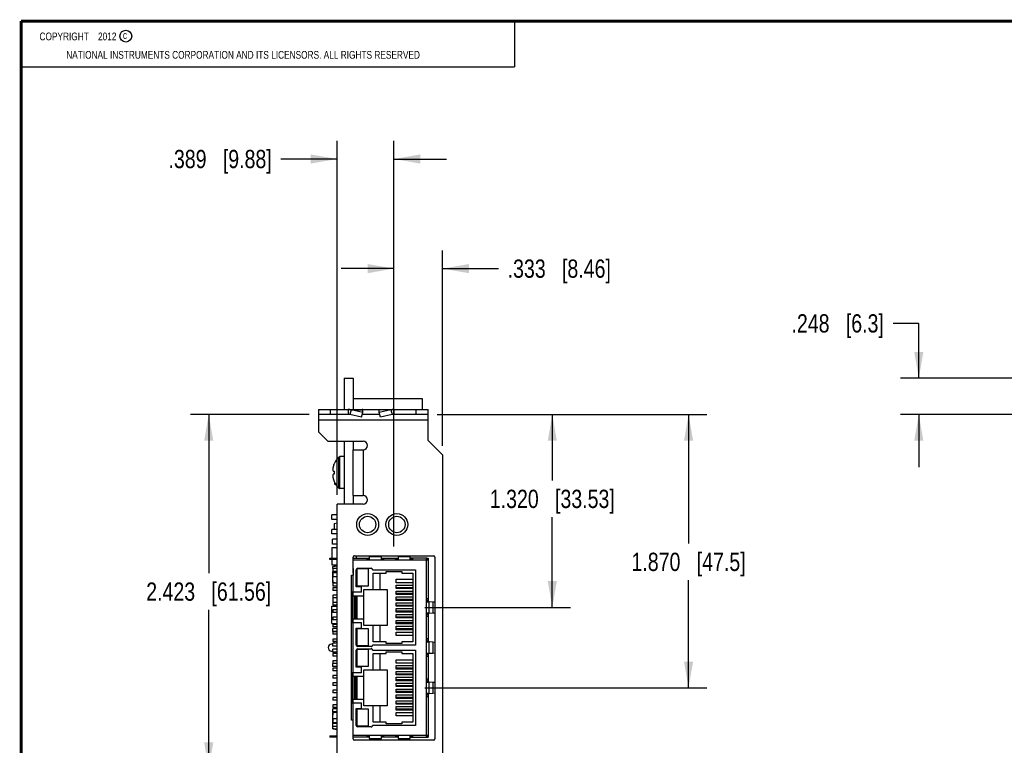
# Model space of a CAD drawing. Header units: inches. Extents: x 0.2 to 16.8, y 0.1 to 10.8.
# Tile 2 of 12: x 0.2 to 7, y 5.8 to 10.8. Entities that reach past the tile are written whole.
import ezdxf

# ---------------------------------------------------------------- set-up
doc = ezdxf.new("R2010")
doc.units = ezdxf.units.IN
doc.header["$LTSCALE"] = 0.935
doc.header["$MEASUREMENT"] = 0
doc.layers.get('0').update_dxf_attribs({"linetype": 'CONTINUOUS'})
doc.layers.add('DETAIL', color=7, linetype='CONTINUOUS')
doc.layers.add('DIMENSIONS', color=7, linetype='CONTINUOUS')
doc.styles.get("Standard").update_dxf_attribs({"font": 'txt', "width": 0.8})
doc.dimstyles.new('DIMSTYLE_1', dxfattribs={"dimtxt": 0.125, "dimasz": 0.18, "dimexe": 0.18, "dimexo": 0.0625, "dimgap": 0.09, "dimtad": 0, "dimtih": 1, "dimtoh": 1, "dimdec": 3, "dimzin": 4, "dimdsep": 46, "dimtxsty": 'STANDARD', "dimblk": '_FILLED', "dimblk1": '_FILLED', "dimblk2": '_FILLED', "dimcen": 0.09, "dimadec": 0, "dimazin": 0, "dimtp": 0.01, "dimtm": 0.01, "dimtfac": 1, "dimtdec": 3, "dimtofl": 0, "dimtmove": 0, "dimatfit": 3, "dimldrblk": '_FILLED', "dimfxl": 1, "dimtolj": 1, "dimtzin": 4, "dimarcsym": 0})

# ---------------------------------------------------------------- blocks, each defined once
blk = doc.blocks.new('_FILLED')
at = {"color": 0, "linetype": 'BYBLOCK'}
blk.add_solid([(0, 0), (-1, 0.174), (-1, -0.174)], dxfattribs=at)
blk = doc.blocks.new('*D4')
at = {"layer": 'DIMENSIONS', "color": 2, "linetype": 'CONTINUOUS'}
for p, q in [((6.3899, 8.6908), (6.2134, 8.6908)), ((6.3899, 8.3154), (6.3899, 8.6908)), ((7.6003, 8.3154), (6.2649, 8.3154)), ((7.1604, 8.0674), (6.2649, 8.0674)), ((6.3899, 8.0674), (6.3899, 7.7074))]:
    blk.add_line(p, q, dxfattribs=at)
at = {"layer": 'DIMENSIONS', "color": 2, "linetype": 'CONTINUOUS', "xscale": 0.18, "yscale": 0.18, "zscale": 0.18}
for p, rotation in [((6.3899, 8.3154), 270), ((6.3899, 8.0674), 90)]:
    blk.add_blockref('_FILLED', p, dxfattribs=dict(at, rotation=rotation))
at = {"layer": 'DIMENSIONS', "color": 2, "linetype": 'CONTINUOUS', "insert": (6.1509, 8.7533), "char_height": 0.125, "width": 1.025, "attachment_point": 3, "line_spacing_factor": 0.9}
blk.add_mtext('.248{\\Ftxt.shx;\\W1.000000;\\H0.125000; }[6.3]', dxfattribs=at)
blk = doc.blocks.new('*D5')
at = {"layer": 'DIMENSIONS', "color": 2, "linetype": 'CONTINUOUS'}
for p, q in [((3.0954, 8.0674), (4.008, 8.0673)), ((3.883, 8.0673), (3.883, 7.615)), ((3.8829, 6.7472), (3.883, 7.365)), ((3.0102, 6.7473), (4.0079, 6.7472))]:
    blk.add_line(p, q, dxfattribs=at)
at = {"layer": 'DIMENSIONS', "color": 2, "linetype": 'CONTINUOUS', "xscale": 0.18, "yscale": 0.18, "zscale": 0.18}
for p, rotation in [((3.883, 8.0673), 90), ((3.8829, 6.7472), 269.9901862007)]:
    blk.add_blockref('_FILLED', p, dxfattribs=dict(at, rotation=rotation))
at = {"layer": 'DIMENSIONS', "color": 2, "linetype": 'CONTINUOUS', "insert": (3.8829, 7.5525), "char_height": 0.125, "width": 1.325, "attachment_point": 2, "line_spacing_factor": 0.9}
blk.add_mtext('1.320{\\Ftxt.shx;\\W1.000000;\\H0.125000; }[33.53]', dxfattribs=at)
blk = doc.blocks.new('*D6')
at = {"layer": 'DIMENSIONS', "color": 2, "linetype": 'CONTINUOUS'}
for p, q in [((3.0954, 8.0674), (4.94, 8.0674)), ((4.815, 8.0674), (4.815, 7.1841)), ((4.815, 6.1973), (4.815, 6.9341)), ((3.0102, 6.1973), (4.94, 6.1973))]:
    blk.add_line(p, q, dxfattribs=at)
at = {"layer": 'DIMENSIONS', "color": 2, "linetype": 'CONTINUOUS', "xscale": 0.18, "yscale": 0.18, "zscale": 0.18}
for p, rotation in [((4.815, 8.0674), 90), ((4.815, 6.1973), 270)]:
    blk.add_blockref('_FILLED', p, dxfattribs=dict(at, rotation=rotation))
at = {"layer": 'DIMENSIONS', "color": 2, "linetype": 'CONTINUOUS', "insert": (4.815, 7.1216), "char_height": 0.125, "width": 1.225, "attachment_point": 2, "line_spacing_factor": 0.9}
blk.add_mtext('1.870{\\Ftxt.shx;\\W1.000000;\\H0.125000; }[47.5]', dxfattribs=at)
blk = doc.blocks.new('*D7')
at = {"layer": 'DIMENSIONS', "color": 2, "linetype": 'CONTINUOUS'}
for p, q in [((2.2204, 8.0674), (1.4079, 8.0674)), ((1.5329, 8.0674), (1.5329, 6.9807)), ((1.5329, 5.644), (1.5329, 6.7307)), ((2.7035, 5.644), (1.4079, 5.644))]:
    blk.add_line(p, q, dxfattribs=at)
at = {"layer": 'DIMENSIONS', "color": 2, "linetype": 'CONTINUOUS', "xscale": 0.18, "yscale": 0.18, "zscale": 0.18}
for p, rotation in [((1.5329, 8.0674), 90), ((1.5329, 5.644), 270)]:
    blk.add_blockref('_FILLED', p, dxfattribs=dict(at, rotation=rotation))
at = {"layer": 'DIMENSIONS', "color": 2, "linetype": 'CONTINUOUS', "insert": (1.5329, 6.9182), "char_height": 0.125, "width": 1.325, "attachment_point": 2, "line_spacing_factor": 0.9}
blk.add_mtext('2.423{\\Ftxt.shx;\\W1.000000;\\H0.125000; }[61.56]', dxfattribs=at)
blk = doc.blocks.new('*D11')
at = {"layer": 'DIMENSIONS', "color": 2, "linetype": 'CONTINUOUS'}
for p, q in [((2.4109, 7.5169), (2.4109, 9.9404)), ((2.7999, 7.1632), (2.7999, 9.9404)), ((2.4109, 9.8154), (2.0266, 9.8154)), ((2.7999, 9.8154), (3.1599, 9.8154))]:
    blk.add_line(p, q, dxfattribs=at)
at = {"layer": 'DIMENSIONS', "color": 2, "linetype": 'CONTINUOUS', "xscale": 0.18, "yscale": 0.18, "zscale": 0.18}
blk.add_blockref('_FILLED', (2.4109, 9.8154), dxfattribs=at)
at = {"layer": 'DIMENSIONS', "color": 2, "linetype": 'CONTINUOUS', "xscale": 0.18, "yscale": 0.18, "zscale": 0.18, "rotation": 180.0001724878}
blk.add_blockref('_FILLED', (2.7999, 9.8154), dxfattribs=at)
at = {"layer": 'DIMENSIONS', "color": 2, "linetype": 'CONTINUOUS', "insert": (1.9641, 9.8779), "char_height": 0.125, "width": 1.125, "attachment_point": 3, "line_spacing_factor": 0.9}
blk.add_mtext('.389{\\Ftxt.shx;\\W1.000000;\\H0.125000; }[9.88]', dxfattribs=at)
blk = doc.blocks.new('*D12')
at = {"layer": 'DIMENSIONS', "color": 2, "linetype": 'CONTINUOUS'}
for p, q in [((2.7999, 7.1632), (2.7999, 9.1904)), ((3.1329, 7.8529), (3.1329, 9.1904)), ((2.7999, 9.0654), (2.4399, 9.0654)), ((3.1329, 9.0654), (3.515, 9.0654))]:
    blk.add_line(p, q, dxfattribs=at)
at = {"layer": 'DIMENSIONS', "color": 2, "linetype": 'CONTINUOUS', "xscale": 0.18, "yscale": 0.18, "zscale": 0.18}
for p, rotation in [((2.7999, 9.0654), 0.0001724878), ((3.1329, 9.0654), 180)]:
    blk.add_blockref('_FILLED', p, dxfattribs=dict(at, rotation=rotation))
at = {"layer": 'DIMENSIONS', "color": 2, "linetype": 'CONTINUOUS', "insert": (3.5775, 9.1279), "char_height": 0.125, "width": 1.125, "attachment_point": 1, "line_spacing_factor": 0.9}
blk.add_mtext('.333{\\Ftxt.shx;\\W1.000000;\\H0.125000; }[8.46]', dxfattribs=at)

msp = doc.modelspace()

# ---------------------------------------------------------------- linework, layer by layer
at = {"color": 2, "linetype": 'CONTINUOUS'}
for p, q in [((0.25, 10.7586), (3.625, 10.7586)), ((0.25, 10.7586), (0.25, 10.4456)), ((3.625, 10.7586), (3.625, 10.4456)), ((0.25, 10.4456), (3.625, 10.4456))]:
    msp.add_line(p, q, dxfattribs=at)
at = {"color": 7, "linetype": 'CONTINUOUS'}
for p, q in [((2.4585, 8.3154), (2.4585, 8.1024)), ((2.4585, 8.3154), (2.5205, 8.3154)), ((2.5205, 8.3154), (2.5205, 8.1024)), ((2.5205, 8.1774), (2.9925, 8.1774)), ((2.9925, 8.1774), (2.9925, 8.1024)), ((2.2829, 8.1024), (2.2829, 7.9494)), ((2.2829, 8.1024), (3.0329, 8.1024)), ((2.3629, 8.1024), (2.3629, 8.0674)), ((2.4876, 8.1024), (2.4876, 8.0674)), ((2.5068, 8.1), (2.499, 8.0662)), ((2.5861, 8.0818), (2.5068, 8.1)), ((2.5068, 8.1), (2.5881, 8.1)), ((2.5782, 8.048), (2.5861, 8.0818)), ((2.5861, 8.0818), (2.5881, 8.1)), ((2.6998, 8.0818), (2.6977, 8.1)), ((2.779, 8.1), (2.6977, 8.1)), ((2.779, 8.1), (2.6998, 8.0818)), ((2.7076, 8.048), (2.6998, 8.0818)), ((2.779, 8.1), (2.7868, 8.0662)), ((2.7982, 8.1024), (2.7982, 8.0674)), ((2.9529, 8.0674), (2.9529, 8.1024)), ((3.0329, 7.8904), (3.0329, 8.1024)), ((2.4876, 8.0674), (2.2829, 8.0674)), ((3.0329, 8.0274), (2.2829, 8.0274)), ((2.5782, 8.048), (2.499, 8.0662)), ((2.7029, 8.0674), (2.5829, 8.0674)), ((2.7868, 8.0662), (2.7076, 8.048)), ((3.0329, 8.0674), (2.7982, 8.0674)), ((2.3479, 7.8844), (2.2829, 7.9494)), ((2.3479, 7.8844), (2.5899, 7.8844)), ((2.4585, 7.8844), (2.4585, 7.4544)), ((2.5205, 7.8844), (2.5205, 7.8254)), ((3.0329, 7.8904), (3.1329, 7.7904)), ((2.5199, 7.8254), (2.5899, 7.8254)), ((2.5201, 7.5134), (2.5201, 7.8254)), ((2.5899, 7.8254), (2.5899, 7.5134)), ((2.4235, 7.5627), (2.4235, 7.776)), ((2.4305, 7.5599), (2.4305, 7.7789)), ((2.4585, 7.7789), (2.4305, 7.7789)), ((3.1329, 7.7904), (3.1329, 3.7385)), ((2.3849, 7.6789), (2.3916, 7.6789)), ((2.389, 7.7235), (2.3916, 7.7296)), ((2.3916, 7.7304), (2.3919, 7.7302)), ((2.3916, 7.6599), (2.3849, 7.6599)), ((2.389, 7.6153), (2.3916, 7.6091)), ((2.3916, 7.6084), (2.3919, 7.6085)), ((2.395, 7.5875), (2.395, 7.6023)), ((2.4033, 7.5875), (2.395, 7.5875)), ((2.4585, 7.5599), (2.4305, 7.5599)), ((2.5199, 7.5134), (2.5899, 7.5134)), ((2.5205, 7.5134), (2.5205, 7.4544)), ((2.4109, 3.7385), (2.4109, 7.4544)), ((2.5899, 7.4544), (2.4109, 7.4544)), ((2.3749, 7.3497), (2.3749, 7.3797)), ((2.4109, 7.3797), (2.3749, 7.3797)), ((2.4109, 7.3497), (2.3749, 7.3497)), ((2.3749, 7.2497), (2.3749, 7.2797)), ((2.4109, 7.2797), (2.3749, 7.2797)), ((2.3905, 7.3204), (2.4109, 7.3272)), ((2.3905, 7.3204), (2.3905, 7.2797)), ((2.4109, 7.2497), (2.3749, 7.2497)), ((2.3805, 7.1804), (2.3805, 7.2144)), ((2.4109, 7.2144), (2.3805, 7.2144)), ((2.3755, 7.1563), (2.3755, 7.0848)), ((2.3755, 7.1563), (2.4109, 7.1563)), ((2.4109, 7.1804), (2.3805, 7.1804)), ((2.3619, 7.075), (2.3619, 7.0848)), ((2.3619, 7.0848), (2.4109, 7.0848)), ((2.4109, 7.075), (2.3619, 7.075)), ((2.3755, 7.075), (2.3755, 7.0383)), ((2.3855, 7.075), (2.3855, 7.0848)), ((2.52, 7.0849), (2.5199, 7.0907)), ((2.5203, 7.075), (2.52, 7.0849)), ((2.5213, 7.0731), (2.5213, 7.0849)), ((2.5213, 7.0849), (2.6331, 7.0849)), ((2.5213, 7.0731), (3.0343, 7.0731)), ((2.5213, 7.0731), (2.5213, 7.0721)), ((2.5299, 7.1007), (3.0699, 7.1007)), ((2.5405, 7.1007), (2.5405, 7.0849)), ((2.6134, 7.0849), (2.6134, 7.0731)), ((2.6331, 7.075), (2.6134, 7.075)), ((2.6272, 7.0849), (2.6272, 7.075)), ((2.6331, 7.0731), (2.6331, 7.0933)), ((2.6339, 7.1007), (2.6333, 7.0935)), ((2.7116, 7.0935), (2.6333, 7.0935)), ((2.7116, 7.0935), (2.7111, 7.1007)), ((2.7119, 7.0933), (2.7119, 7.0731)), ((2.7119, 7.0849), (2.83, 7.0849)), ((2.7315, 7.075), (2.7119, 7.075)), ((2.7178, 7.075), (2.7178, 7.0849)), ((2.7315, 7.0731), (2.7315, 7.0849)), ((2.8103, 7.0849), (2.8103, 7.0731)), ((2.83, 7.075), (2.8103, 7.075)), ((2.8241, 7.0849), (2.8241, 7.075)), ((2.83, 7.0731), (2.83, 7.0933)), ((2.8308, 7.1007), (2.8302, 7.0935)), ((2.9085, 7.0935), (2.8302, 7.0935)), ((2.9085, 7.0935), (2.9079, 7.1007)), ((2.9087, 7.0933), (2.9087, 7.0731)), ((3.0225, 7.0849), (2.9087, 7.0849)), ((2.9284, 7.075), (2.9087, 7.075)), ((2.9146, 7.075), (2.9146, 7.0849)), ((2.9284, 7.0731), (2.9284, 7.0849)), ((3.0205, 7.0849), (3.0205, 5.8597)), ((3.0225, 7.075), (3.0205, 7.075)), ((3.0225, 7.0849), (3.0225, 7.075)), ((3.0245, 7.0847), (3.0228, 7.075)), ((3.0245, 7.0849), (3.0245, 7.0731)), ((3.0245, 7.0849), (3.0343, 7.0849)), ((3.0343, 7.0849), (3.0343, 6.7865)), ((3.0799, 7.0907), (3.0799, 5.8487)), ((2.3755, 7.0383), (2.4109, 7.0383)), ((2.3805, 7.0143), (2.3805, 7.0144)), ((2.3827, 7.0144), (2.3805, 7.0144)), ((2.3808, 7.0126), (2.3808, 6.9634)), ((2.4109, 7.0126), (2.3808, 7.0126)), ((2.3827, 7.0274), (2.4109, 7.0323)), ((2.3827, 7.0126), (2.3827, 7.0274)), ((2.4088, 7.0301), (2.4109, 7.0305)), ((2.5204, 6.9815), (2.5204, 7.0126)), ((2.5422, 6.888), (2.5422, 7.0052)), ((2.5461, 7.0126), (2.5461, 6.8922)), ((2.5481, 6.892), (2.5481, 7.0128)), ((2.5481, 7.0128), (2.6229, 7.0128)), ((2.552, 7.015), (2.6441, 7.015)), ((2.6229, 7.0128), (2.6229, 6.892)), ((2.6542, 7.0044), (2.9477, 7.0044)), ((2.9477, 7.0044), (2.9477, 6.4902)), ((2.4109, 6.9922), (2.3808, 6.9922)), ((2.3827, 6.9811), (2.3808, 6.9811)), ((2.3827, 6.9634), (2.3808, 6.9634)), ((2.3827, 6.9171), (2.3827, 6.9922)), ((2.5087, 5.9766), (2.5087, 6.968)), ((2.5087, 6.968), (2.5213, 6.968)), ((2.5205, 6.8506), (2.5209, 6.968)), ((2.5209, 6.9811), (2.5209, 6.968)), ((2.5422, 6.9922), (2.5461, 6.9922)), ((2.5422, 6.9812), (2.5461, 6.9812)), ((2.6579, 6.8703), (2.6579, 6.9823)), ((2.6579, 6.9823), (2.7461, 6.9823)), ((2.7032, 6.9823), (2.7032, 6.8703)), ((2.7461, 6.9823), (2.7461, 6.9934)), ((2.7461, 6.9934), (2.8548, 6.9934)), ((2.8154, 6.9162), (2.8154, 6.9398)), ((2.8154, 6.9398), (2.928, 6.9398)), ((2.8548, 6.9934), (2.8548, 6.9823)), ((2.8548, 6.9823), (2.928, 6.9823)), ((2.928, 6.9823), (2.928, 6.5123)), ((2.3808, 6.9311), (2.3808, 6.9134)), ((2.3827, 6.9311), (2.3808, 6.9311)), ((2.3808, 6.9126), (2.3808, 6.8922)), ((2.4109, 6.9126), (2.3808, 6.9126)), ((2.4109, 6.8922), (2.3808, 6.8922)), ((2.3808, 6.8811), (2.3808, 6.8634)), ((2.4109, 6.8811), (2.3808, 6.8811)), ((2.3827, 6.9171), (2.4085, 6.9126)), ((2.4109, 6.914), (2.4088, 6.9144)), ((2.5422, 6.9237), (2.5461, 6.9237)), ((2.5422, 6.9126), (2.5461, 6.9126)), ((2.5422, 6.8922), (2.5461, 6.8922)), ((2.5776, 6.888), (2.5422, 6.888)), ((2.5481, 6.892), (2.5461, 6.8921)), ((2.6229, 6.892), (2.5481, 6.892)), ((2.5776, 6.8506), (2.5776, 6.888)), ((2.5934, 6.6243), (2.5934, 6.8703)), ((2.5934, 6.8703), (2.7524, 6.8703)), ((2.7524, 6.8703), (2.7524, 6.6242)), ((2.928, 6.9162), (2.8154, 6.9162)), ((2.8154, 6.876), (2.8154, 6.8996)), ((2.8154, 6.8996), (2.928, 6.8996)), ((2.928, 6.8819), (2.8154, 6.8819)), ((2.928, 6.876), (2.8154, 6.876)), ((2.4109, 6.8634), (2.3808, 6.8634)), ((2.3808, 6.8311), (2.3808, 6.7634)), ((2.4109, 6.8311), (2.3808, 6.8311)), ((2.4109, 6.8134), (2.3808, 6.8134)), ((2.5776, 6.8506), (2.5089, 6.8506)), ((2.5185, 6.6439), (2.5185, 6.8506)), ((2.5201, 6.827), (2.5934, 6.827)), ((2.5204, 6.1176), (2.5205, 6.8506)), ((2.5292, 6.827), (2.5292, 6.6676)), ((2.5414, 6.6676), (2.5414, 6.827)), ((2.5461, 6.827), (2.5461, 6.6676)), ((2.8154, 6.8358), (2.8154, 6.8595)), ((2.8154, 6.8595), (2.928, 6.8595)), ((2.928, 6.8418), (2.8154, 6.8417)), ((2.928, 6.8358), (2.8154, 6.8358)), ((2.8154, 6.7957), (2.8154, 6.8193)), ((2.8154, 6.8193), (2.928, 6.8193)), ((3.0343, 6.8062), (3.0205, 6.8062)), ((3.0225, 6.8062), (3.0225, 6.7865)), ((3.0245, 6.7865), (3.0245, 6.8061)), ((2.3755, 6.6383), (2.3755, 6.7563)), ((2.3755, 6.7563), (2.4109, 6.7563)), ((2.4109, 6.7811), (2.3808, 6.7811)), ((2.4109, 6.7634), (2.3808, 6.7634)), ((2.928, 6.8016), (2.8154, 6.8016)), ((2.928, 6.7957), (2.8154, 6.7957)), ((2.8154, 6.7791), (2.928, 6.7792)), ((2.8154, 6.7555), (2.8154, 6.7791)), ((2.928, 6.7615), (2.8154, 6.7614)), ((2.928, 6.7555), (2.8154, 6.7555)), ((2.8154, 6.7154), (2.8154, 6.739)), ((2.8154, 6.739), (2.928, 6.739)), ((3.0205, 6.7865), (3.041, 6.7865)), ((3.0343, 6.7923), (3.0245, 6.7923)), ((3.041, 6.7077), (3.041, 6.7865)), ((3.041, 6.7865), (3.0428, 6.7863)), ((3.0659, 6.7842), (3.0428, 6.7862)), ((3.0659, 6.7842), (3.0659, 6.71)), ((3.0807, 6.7828), (3.0659, 6.7842)), ((2.3808, 6.7311), (2.3808, 6.7134)), ((2.4109, 6.7311), (2.3808, 6.7311)), ((2.4109, 6.7134), (2.3808, 6.7134)), ((2.3808, 6.6811), (2.3808, 6.6634)), ((2.4109, 6.6811), (2.3808, 6.6811)), ((2.5934, 6.6676), (2.5205, 6.6676)), ((2.928, 6.7213), (2.8154, 6.7213)), ((2.928, 6.7154), (2.8154, 6.7154)), ((2.8154, 6.6988), (2.928, 6.6989)), ((2.8154, 6.6752), (2.8154, 6.6988)), ((2.928, 6.6811), (2.8154, 6.6811)), ((2.928, 6.6752), (2.8154, 6.6752)), ((3.041, 6.7077), (3.0205, 6.7077)), ((3.0205, 6.688), (3.0343, 6.688)), ((3.0225, 6.7077), (3.0225, 6.688)), ((3.0245, 6.688), (3.0245, 6.7077)), ((3.0245, 6.7018), (3.0343, 6.7018)), ((3.0343, 6.7077), (3.0343, 6.5117)), ((3.0428, 6.7079), (3.041, 6.7077)), ((3.0428, 6.708), (3.0659, 6.71)), ((3.0659, 6.71), (3.0807, 6.7114)), ((2.3755, 6.6383), (2.4109, 6.6383)), ((2.4109, 6.6634), (2.3808, 6.6634)), ((2.3808, 6.6311), (2.3808, 6.6134)), ((2.4109, 6.6311), (2.3808, 6.6311)), ((2.4109, 6.6134), (2.3808, 6.6134)), ((2.3808, 6.5819), (2.3808, 6.6024)), ((2.4109, 6.6024), (2.3808, 6.6024)), ((2.5089, 6.6439), (2.5776, 6.6439)), ((2.5422, 6.4894), (2.5422, 6.6065)), ((2.5422, 6.6065), (2.5776, 6.6065)), ((2.5461, 6.6025), (2.5481, 6.6026)), ((2.5461, 6.6024), (2.5461, 6.4819)), ((2.5481, 6.4845), (2.5481, 6.6026)), ((2.5481, 6.6026), (2.6229, 6.6026)), ((2.5776, 6.6065), (2.5776, 6.6439)), ((2.7524, 6.6242), (2.5934, 6.6243)), ((2.6229, 6.6026), (2.6229, 6.4817)), ((2.6579, 6.5123), (2.6579, 6.6243)), ((2.7032, 6.6242), (2.7032, 6.5122)), ((2.8154, 6.6351), (2.8154, 6.6587)), ((2.8154, 6.6587), (2.928, 6.6587)), ((2.928, 6.641), (2.8154, 6.641)), ((2.928, 6.6351), (2.8154, 6.6351)), ((2.8154, 6.5949), (2.8154, 6.6185)), ((2.8154, 6.6185), (2.928, 6.6185)), ((2.928, 6.6008), (2.8154, 6.6008)), ((2.4109, 6.5819), (2.3808, 6.5819)), ((2.3808, 6.5811), (2.3808, 6.5634)), ((2.4109, 6.5811), (2.3808, 6.5811)), ((2.4109, 6.5634), (2.3808, 6.5634)), ((2.5422, 6.5819), (2.5461, 6.5819)), ((2.5422, 6.5709), (2.5461, 6.5709)), ((2.928, 6.5949), (2.8154, 6.5949)), ((2.8154, 6.5547), (2.8154, 6.5784)), ((2.8154, 6.5784), (2.928, 6.5784)), ((2.928, 6.5547), (2.8154, 6.5547)), ((2.3808, 6.4958), (2.3729, 6.4958)), ((2.3808, 6.5311), (2.3808, 6.5134)), ((2.4109, 6.5311), (2.3808, 6.5311)), ((2.4109, 6.5134), (2.3808, 6.5134)), ((2.3808, 6.4819), (2.3808, 6.5024)), ((2.4109, 6.5024), (2.3808, 6.5024)), ((2.4109, 6.4819), (2.3808, 6.4819)), ((2.3905, 6.5024), (2.3905, 6.5134)), ((2.5422, 6.5134), (2.5461, 6.5134)), ((2.5422, 6.5024), (2.5461, 6.5024)), ((2.6229, 6.4817), (2.5461, 6.4818)), ((2.6229, 6.4845), (2.5481, 6.4845)), ((2.6441, 6.4796), (2.552, 6.4796)), ((2.9477, 6.4902), (2.6542, 6.4902)), ((2.7461, 6.5123), (2.6579, 6.5123)), ((2.7461, 6.5012), (2.7461, 6.5123)), ((2.8548, 6.5012), (2.7461, 6.5012)), ((2.8548, 6.5123), (2.8548, 6.5012)), ((2.928, 6.5123), (2.8548, 6.5123)), ((3.0343, 6.5313), (3.0205, 6.5313)), ((3.0205, 6.5117), (3.041, 6.5117)), ((3.0225, 6.5313), (3.0225, 6.5117)), ((3.0245, 6.5117), (3.0245, 6.5313)), ((3.0343, 6.5175), (3.0245, 6.5175)), ((3.041, 6.4329), (3.041, 6.5117)), ((3.0428, 6.5114), (3.041, 6.5117)), ((3.0659, 6.5094), (3.0428, 6.5114)), ((3.0659, 6.5094), (3.0659, 6.4352)), ((3.0807, 6.508), (3.0659, 6.5094)), ((2.3729, 6.4486), (2.3808, 6.4486)), ((2.3808, 6.4421), (2.3808, 6.4626)), ((2.4109, 6.4626), (2.3808, 6.4626)), ((2.4109, 6.4421), (2.3808, 6.4421)), ((2.3808, 6.4311), (2.3808, 6.4134)), ((2.4109, 6.4311), (2.3808, 6.4311)), ((2.4109, 6.4134), (2.3808, 6.4134)), ((2.5422, 6.338), (2.5422, 6.4552)), ((2.5422, 6.4422), (2.5461, 6.4422)), ((2.5422, 6.4253), (2.5461, 6.4253)), ((2.5461, 6.4626), (2.5461, 6.3422)), ((2.5481, 6.342), (2.5481, 6.4628)), ((2.5481, 6.4628), (2.6229, 6.4628)), ((2.552, 6.465), (2.6441, 6.465)), ((2.6229, 6.4628), (2.6229, 6.342)), ((2.6542, 6.4544), (2.9477, 6.4544)), ((2.6579, 6.3203), (2.6579, 6.4323)), ((2.6579, 6.4323), (2.7461, 6.4323)), ((2.7032, 6.4323), (2.7032, 6.3203)), ((2.7461, 6.4323), (2.7461, 6.4434)), ((2.7461, 6.4434), (2.8548, 6.4434)), ((2.8548, 6.4434), (2.8548, 6.4323)), ((2.8548, 6.4323), (2.928, 6.4323)), ((2.928, 6.4323), (2.928, 5.9623)), ((2.9477, 6.4544), (2.9477, 5.9402)), ((3.041, 6.4329), (3.0205, 6.4329)), ((3.0205, 6.4132), (3.0343, 6.4132)), ((3.0225, 6.4329), (3.0225, 6.4132)), ((3.0245, 6.4132), (3.0245, 6.4329)), ((3.0245, 6.427), (3.0343, 6.427)), ((3.0343, 6.4329), (3.0343, 6.2369)), ((3.041, 6.4329), (3.0428, 6.4332)), ((3.0428, 6.4332), (3.0659, 6.4352)), ((3.0659, 6.4352), (3.0807, 6.4366)), ((2.3808, 6.3811), (2.3808, 6.3634)), ((2.4109, 6.3811), (2.3808, 6.3811)), ((2.3808, 6.3421), (2.3808, 6.3626)), ((2.4109, 6.3626), (2.3808, 6.3626)), ((2.4109, 6.3421), (2.3808, 6.3421)), ((2.3808, 6.3311), (2.3808, 6.3134)), ((2.4109, 6.3311), (2.3808, 6.3311)), ((2.5422, 6.3795), (2.5461, 6.3795)), ((2.5422, 6.3626), (2.5461, 6.3626)), ((2.5422, 6.3422), (2.5461, 6.3422)), ((2.5776, 6.338), (2.5422, 6.338)), ((2.5481, 6.342), (2.5461, 6.3421)), ((2.6229, 6.342), (2.5481, 6.342)), ((2.5776, 6.3006), (2.5776, 6.338)), ((2.8154, 6.3662), (2.8154, 6.3898)), ((2.8154, 6.3898), (2.928, 6.3898)), ((2.928, 6.3662), (2.8154, 6.3662)), ((2.8154, 6.326), (2.8154, 6.3496)), ((2.8154, 6.3496), (2.928, 6.3496)), ((2.928, 6.3319), (2.8154, 6.3319)), ((2.4109, 6.3134), (2.3808, 6.3134)), ((2.3808, 6.2811), (2.3808, 6.2634)), ((2.4109, 6.2811), (2.3808, 6.2811)), ((2.4109, 6.2634), (2.3808, 6.2634)), ((2.5776, 6.3006), (2.5089, 6.3006)), ((2.5185, 6.0939), (2.5185, 6.3006)), ((2.5201, 6.277), (2.5934, 6.277)), ((2.5292, 6.277), (2.5292, 6.1176)), ((2.5414, 6.1176), (2.5414, 6.277)), ((2.5461, 6.277), (2.5461, 6.1176)), ((2.5934, 6.0743), (2.5934, 6.3203)), ((2.5934, 6.3203), (2.7524, 6.3203)), ((2.7524, 6.3203), (2.7524, 6.0742)), ((2.928, 6.326), (2.8154, 6.326)), ((2.8154, 6.2858), (2.8154, 6.3095)), ((2.8154, 6.3095), (2.928, 6.3095)), ((2.928, 6.2918), (2.8154, 6.2917)), ((2.928, 6.2858), (2.8154, 6.2858)), ((2.8154, 6.2457), (2.8154, 6.2693)), ((2.8154, 6.2693), (2.928, 6.2693)), ((2.3808, 6.2311), (2.3808, 6.2134)), ((2.4109, 6.2311), (2.3808, 6.2311)), ((2.4109, 6.2134), (2.3808, 6.2134)), ((2.928, 6.2516), (2.8154, 6.2516)), ((2.928, 6.2457), (2.8154, 6.2457)), ((2.8154, 6.2291), (2.928, 6.2292)), ((2.8154, 6.2055), (2.8154, 6.2291)), ((2.928, 6.2115), (2.8154, 6.2114)), ((2.928, 6.2055), (2.8154, 6.2055)), ((3.0343, 6.2565), (3.0205, 6.2565)), ((3.0205, 6.2369), (3.041, 6.2369)), ((3.0225, 6.2565), (3.0225, 6.2369)), ((3.0245, 6.2369), (3.0245, 6.2565)), ((3.0343, 6.2427), (3.0245, 6.2427)), ((3.041, 6.1581), (3.041, 6.2369)), ((3.041, 6.2369), (3.0428, 6.2367)), ((3.0659, 6.2346), (3.0428, 6.2366)), ((3.0659, 6.2346), (3.0659, 6.1604)), ((3.0807, 6.2332), (3.0659, 6.2346)), ((2.3808, 6.1811), (2.3808, 6.1634)), ((2.4109, 6.1811), (2.3808, 6.1811)), ((2.4109, 6.1634), (2.3808, 6.1634)), ((2.3808, 6.1311), (2.3808, 6.1134)), ((2.4109, 6.1311), (2.3808, 6.1311)), ((2.8154, 6.1654), (2.8154, 6.189)), ((2.8154, 6.189), (2.928, 6.189)), ((2.928, 6.1713), (2.8154, 6.1713)), ((2.928, 6.1654), (2.8154, 6.1654)), ((2.8154, 6.1488), (2.928, 6.1489)), ((2.8154, 6.1252), (2.8154, 6.1488)), ((2.928, 6.1311), (2.8154, 6.1311)), ((3.041, 6.1581), (3.0205, 6.1581)), ((3.0205, 6.1384), (3.0343, 6.1384)), ((3.0225, 6.1581), (3.0225, 6.1384)), ((3.0245, 6.1384), (3.0245, 6.1581)), ((3.0245, 6.1522), (3.0343, 6.1522)), ((3.0343, 6.1581), (3.0343, 5.8597)), ((3.0428, 6.1583), (3.041, 6.1581)), ((3.0428, 6.1584), (3.0659, 6.1604)), ((3.0659, 6.1604), (3.0807, 6.1618)), ((2.4109, 6.1134), (2.3808, 6.1134)), ((2.3808, 6.0811), (2.3808, 6.0634)), ((2.4109, 6.0811), (2.3808, 6.0811)), ((2.4109, 6.0634), (2.3808, 6.0634)), ((2.5089, 6.0939), (2.5776, 6.0939)), ((2.5209, 5.9766), (2.5205, 6.1176)), ((2.5934, 6.1176), (2.5205, 6.1176)), ((2.5776, 6.0565), (2.5776, 6.0939)), ((2.7524, 6.0742), (2.5934, 6.0743)), ((2.6579, 5.9623), (2.6579, 6.0743)), ((2.7032, 6.0742), (2.7032, 5.9622)), ((2.928, 6.1252), (2.8154, 6.1252)), ((2.8154, 6.0851), (2.8154, 6.1087)), ((2.8154, 6.1087), (2.928, 6.1087)), ((2.928, 6.091), (2.8154, 6.091)), ((2.928, 6.0851), (2.8154, 6.0851)), ((2.8154, 6.0449), (2.8154, 6.0685)), ((2.8154, 6.0685), (2.928, 6.0685)), ((2.3808, 6.0319), (2.3808, 6.0524)), ((2.4109, 6.0524), (2.3808, 6.0524)), ((2.4109, 6.0319), (2.3808, 6.0319)), ((2.3808, 6.0311), (2.3808, 6.0134)), ((2.4039, 6.0311), (2.3808, 6.0311)), ((2.3827, 6.0134), (2.3808, 6.0134)), ((2.3827, 6.0274), (2.4087, 6.0319)), ((2.3827, 5.9524), (2.3827, 6.0274)), ((2.4109, 6.0305), (2.4088, 6.0301)), ((2.5422, 5.9394), (2.5422, 6.0565)), ((2.5422, 6.0565), (2.5776, 6.0565)), ((2.5422, 6.0319), (2.5461, 6.0319)), ((2.5422, 6.0209), (2.5461, 6.0209)), ((2.5461, 6.0525), (2.5481, 6.0526)), ((2.5461, 6.0524), (2.5461, 5.9319)), ((2.5481, 5.9345), (2.5481, 6.0526)), ((2.5481, 6.0526), (2.6229, 6.0526)), ((2.6229, 6.0526), (2.6229, 5.9317)), ((2.928, 6.0508), (2.8154, 6.0508)), ((2.928, 6.0449), (2.8154, 6.0449)), ((2.8154, 6.0047), (2.8154, 6.0284)), ((2.8154, 6.0284), (2.928, 6.0284)), ((2.928, 6.0047), (2.8154, 6.0047)), ((2.3808, 5.9811), (2.3808, 5.9634)), ((2.3827, 5.9811), (2.3808, 5.9811)), ((2.3827, 5.9634), (2.3808, 5.9634)), ((2.3808, 5.9319), (2.3808, 5.9524)), ((2.4109, 5.9524), (2.3808, 5.9524)), ((2.4109, 5.9319), (2.3808, 5.9319)), ((2.3827, 5.9171), (2.3827, 5.9326)), ((2.5213, 5.9766), (2.5087, 5.9766)), ((2.5204, 5.9319), (2.5204, 5.9631)), ((2.5213, 5.8597), (2.5213, 5.9766)), ((2.5422, 5.9634), (2.5461, 5.9634)), ((2.5422, 5.9524), (2.5461, 5.9524)), ((2.6229, 5.9317), (2.5461, 5.9318)), ((2.6229, 5.9345), (2.5481, 5.9345)), ((2.6441, 5.9296), (2.552, 5.9296)), ((2.9477, 5.9402), (2.6542, 5.9402)), ((2.7461, 5.9623), (2.6579, 5.9623)), ((2.7461, 5.9512), (2.7461, 5.9623)), ((2.8548, 5.9512), (2.7461, 5.9512)), ((2.8548, 5.9623), (2.8548, 5.9512)), ((2.928, 5.9623), (2.8548, 5.9623)), ((2.3619, 5.8695), (2.3619, 5.8596)), ((2.3619, 5.8695), (2.4109, 5.8695)), ((2.4109, 5.8597), (2.3619, 5.8596)), ((2.3827, 5.9171), (2.4109, 5.9122)), ((2.3855, 5.8597), (2.3855, 5.8695)), ((2.4088, 5.9144), (2.4109, 5.914)), ((2.5199, 5.8487), (2.5201, 5.8597)), ((2.5205, 5.8725), (2.5201, 5.8725)), ((2.5201, 5.8597), (2.5204, 5.8695)), ((3.0343, 5.8715), (2.5213, 5.8715)), ((2.6331, 5.8597), (2.5213, 5.8597)), ((2.6134, 5.8715), (2.6134, 5.8597)), ((2.6134, 5.8695), (2.6331, 5.8695)), ((2.6263, 5.8695), (2.6263, 5.8597)), ((2.6331, 5.8513), (2.6331, 5.8715)), ((2.7119, 5.8715), (2.7119, 5.8513)), ((2.83, 5.8597), (2.7119, 5.8597)), ((2.7169, 5.8695), (2.7315, 5.8695)), ((2.7186, 5.8597), (2.7186, 5.8695)), ((2.7315, 5.8597), (2.7315, 5.8715)), ((2.8103, 5.8715), (2.8103, 5.8597)), ((2.8103, 5.8695), (2.83, 5.8695)), ((2.8232, 5.8695), (2.8232, 5.8597)), ((2.83, 5.8513), (2.83, 5.8715)), ((2.9087, 5.8715), (2.9087, 5.8513)), ((2.9087, 5.8597), (3.0225, 5.8597)), ((2.9137, 5.8695), (2.9284, 5.8695)), ((2.9155, 5.8597), (2.9155, 5.8695)), ((2.9284, 5.8597), (2.9284, 5.8715)), ((3.0205, 5.8695), (3.0225, 5.8695)), ((3.0225, 5.8695), (3.0225, 5.8597)), ((3.0228, 5.8695), (3.0245, 5.8598)), ((3.0245, 5.8715), (3.0245, 5.8597)), ((3.0245, 5.8597), (3.0343, 5.8597)), ((3.0699, 5.8387), (2.5299, 5.8387)), ((2.6333, 5.851), (2.6343, 5.8387)), ((2.6333, 5.851), (2.7116, 5.851)), ((2.7107, 5.8387), (2.7116, 5.851)), ((2.8302, 5.851), (2.9085, 5.851)), ((2.8302, 5.851), (2.8312, 5.8387)), ((2.9074, 5.8387), (2.9085, 5.851))]:
    msp.add_line(p, q, dxfattribs=at)
at = {"color": 7, "linetype": 'CONTINUOUS', "const_width": 0.02}
for points in [[(0.25, 10.7586), (0.25, 0.2586)], [(16.75, 10.7586), (0.25, 10.7586)]]:
    msp.add_lwpolyline(points, dxfattribs=at)
at = {"color": 2, "linetype": 'CONTINUOUS'}
msp.add_circle((0.9659, 10.6562), 0.0403, dxfattribs=at)
at = {"color": 7, "linetype": 'CONTINUOUS'}
for centre, radius in [((2.6199, 7.3147), 0.075), ((2.6199, 7.3147), 0.056), ((2.8199, 7.3147), 0.075), ((2.8199, 7.3147), 0.056)]:
    msp.add_circle(centre, radius, dxfattribs=at)
for centre, radius, start, end in [((2.4876, 8.0239), 0.0785, 75.84346, 89.96963), ((2.7982, 8.0239), 0.0785, 90.03071, 104.15682), ((2.4876, 8.0129), 0.0545, 77.99216, 89.9839), ((2.7982, 8.0129), 0.0545, 90.01645, 102.00823), ((2.5899, 7.8549), 0.0295, 270.00017, 90.00017), ((2.5274, 7.6694), 0.1489, 134.22976, 155.7813), ((2.4305, 7.7689), 0.01, 90, 134.22976), ((2.492, 7.6839), 0.1105, 165.60434, 176.43287), ((2.4913, 7.684), 0.1099, 172.97562, 176.44804), ((2.4191, 7.6948), 0.0377, 186.1601, 192.03557), ((2.4927, 7.6837), 0.1113, 165.62222, 169.4296), ((2.5265, 7.6697), 0.1476, 161.14004, 163.5853), ((2.5284, 7.6691), 0.1496, 162.79952, 163.57817), ((2.5256, 7.67), 0.1467, 161.1318, 162.80243), ((2.528, 7.6691), 0.1492, 159.82055, 161.12118), ((2.5369, 7.6658), 0.1587, 158.70274, 159.82162), ((2.5615, 7.6694), 0.1699, 176.7985, 183.2015), ((2.4189, 7.644), 0.0375, 167.94621, 173.85811), ((2.492, 7.6548), 0.1105, 183.56713, 194.39566), ((2.5284, 7.6697), 0.1496, 196.42183, 197.20048), ((2.5265, 7.6691), 0.1476, 196.4147, 198.85996), ((2.5256, 7.6688), 0.1467, 197.19757, 198.8682), ((2.528, 7.6696), 0.1492, 198.87882, 200.17945), ((2.5369, 7.6729), 0.1587, 200.17838, 201.29726), ((2.5274, 7.6694), 0.1489, 204.2187, 225.77024), ((2.4305, 7.5699), 0.01, 225.77024, 270), ((2.5899, 7.4839), 0.0295, 270.00017, 90.00017), ((2.5299, 7.0907), 0.01, 90.00017, 180.00017), ((2.3566, 7.0719), 0.1638, 0.41958, 1.10787), ((-8.7327, 7.0879), 11.2541, 359.6168, 359.91946), ((3.0225, 7.0731), 0.0118, 83.59371, 90.00005), ((3.0225, 7.0731), 0.00197, 26.80424, 89.87943), ((3.0699, 7.0907), 0.01, 0.00017, 90.00017), ((2.9384, 4.1415), 2.9368, 100.65094, 100.9076), ((3.0891, 3.3408), 3.7516, 100.44873, 100.65265), ((12.9277, 6.952), 10.4068, 179.66617, 179.83957), ((2.552, 7.0052), 0.00984, 90.00009, 180.00009), ((2.6441, 7.0052), 0.00984, 355.52173, 90.00009), ((2.4263, 8.1607), 1.174, 267.87321, 268.5045), ((2.4279, 5.7363), 1.2216, 90.79866, 92.12169), ((2.4296, 8.2869), 1.3003, 268.50408, 269.17706), ((2.9397, 9.8094), 2.9433, 259.09171, 259.34792), ((3.0861, 10.5872), 3.7347, 259.34695, 259.55179), ((2.5462, 5.2929), 1.3096, 90.00526, 90.17683), ((2.3729, 6.4722), 0.0236, 90.00009, 270.00009), ((2.552, 6.4894), 0.00984, 180.00009, 270.00009), ((2.6441, 6.4894), 0.00984, 270.00009, 4.47845), ((2.552, 6.4552), 0.00984, 90.00009, 180.00009), ((2.6441, 6.4552), 0.00984, 355.52173, 90.00009), ((2.9385, 3.1413), 2.937, 100.65084, 100.9076), ((3.0892, 2.3404), 3.7519, 100.44866, 100.65256), ((2.5462, 4.7429), 1.3096, 90.00526, 90.17683), ((2.4279, 7.2082), 1.2215, 267.8802, 269.20334), ((2.4263, 4.7839), 1.1739, 91.49739, 92.12875), ((2.4296, 4.6576), 1.3003, 90.82483, 91.49786), ((2.552, 5.9394), 0.00984, 180.00009, 270.00009), ((2.6441, 5.9394), 0.00984, 270.00009, 4.47845), ((2.9382, 8.8019), 2.9357, 259.09223, 259.34899), ((3.0888, 9.602), 3.7498, 259.34728, 259.5513), ((2.2659, 5.8727), 0.2545, 359.29594, 359.74325), ((3.0225, 5.8715), 0.00197, 269.99986, 306.39831), ((2.5299, 5.8487), 0.01, 180.00017, 270.00017), ((3.0699, 5.8487), 0.01, 270.00017, 0.00017)]:
    msp.add_arc(centre, radius, start, end, dxfattribs=at)
for points, knots in [([(2.5881, 8.1), (2.5874, 8.1007), (2.5862, 8.1017), (2.5843, 8.1023), (2.5834, 8.1024), (2.5829, 8.1024)], [0, 0, 0, 0, 0.529445, 0.768838, 1, 1, 1, 1]), ([(2.6977, 8.1), (2.6984, 8.1007), (2.6997, 8.1017), (2.7015, 8.1023), (2.7025, 8.1024), (2.7029, 8.1024)], [0, 0, 0, 0, 0.529435, 0.768832, 1, 1, 1, 1]), ([(2.3816, 7.6908), (2.3818, 7.6887), (2.3826, 7.6847), (2.384, 7.6808), (2.3849, 7.6789)], [0, 0, 0, 0, 0.492173, 1, 1, 1, 1]), ([(2.3849, 7.6599), (2.384, 7.658), (2.3826, 7.6541), (2.3818, 7.65), (2.3816, 7.648)], [0, 0, 0, 0, 0.507828, 1, 1, 1, 1])]:
    msp.add_open_spline(points, degree=3, knots=knots, dxfattribs=at)

# ---------------------------------------------------------------- texts
at = {"color": 2, "linetype": 'CONTINUOUS', "char_height": 0.053, "attachment_point": 1, "line_spacing_factor": 0.9}
for s, insert, width in [('c', (0.946, 10.6893), 0.0424), ('NATIONAL INSTRUMENTS CORPORATION AND ITS LICENSORS. ALL RIGHTS RESERVED', (0.5583, 10.5546), 3.0104)]:
    msp.add_mtext(s, dxfattribs=dict(at, insert=insert, width=width))
at = {"layer": 'DETAIL', "color": 2, "linetype": 'CONTINUOUS', "insert": (0.3125, 10.6805), "char_height": 0.053, "width": 0.8904, "attachment_point": 1, "line_spacing_factor": 0.9}
msp.add_mtext('    COPYRIGHT    2012', dxfattribs=at)

# ---------------------------------------------------------------- dimensions: what is measured, and where the dimension line sits
at = {"layer": 'DIMENSIONS', "color": 2, "linetype": 'CONTINUOUS'}
for base, p1, p2, angle, picture, middle in [((2.7999, 9.8154), (2.4109, 7.5169), (2.7999, 7.1632), 0.00017, '*D11', (1.1516, 9.8154)), ((2.7999, 9.0654), (3.1329, 7.8529), (2.7999, 7.1632), 180.00017, '*D12', (4.14, 9.0654)), ((6.3899, 8.0674), (7.6003, 8.3154), (7.1604, 8.0674), 270, '*D4', (5.3884, 8.6908)), ((1.5329, 5.644), (2.2204, 8.0674), (2.7035, 5.644), 270, '*D7', (1.3829, 6.8557)), ((3.8829, 6.7472), (3.0954, 8.0674), (3.0102, 6.7473), 269.99541, '*D5', (3.7329, 7.49)), ((4.815, 6.1973), (3.0954, 8.0674), (3.0102, 6.1973), 270, '*D6', (4.665, 7.0591))]:
    dim = msp.add_linear_dim(base=base, p1=p1, p2=p2, angle=angle, dimstyle='DIMSTYLE_1', dxfattribs=at)
    dim.commit()
    dim.dimension.update_dxf_attribs({"geometry": picture, "text_midpoint": middle, "dimtype": 160})

doc.saveas('drawing.dxf')
